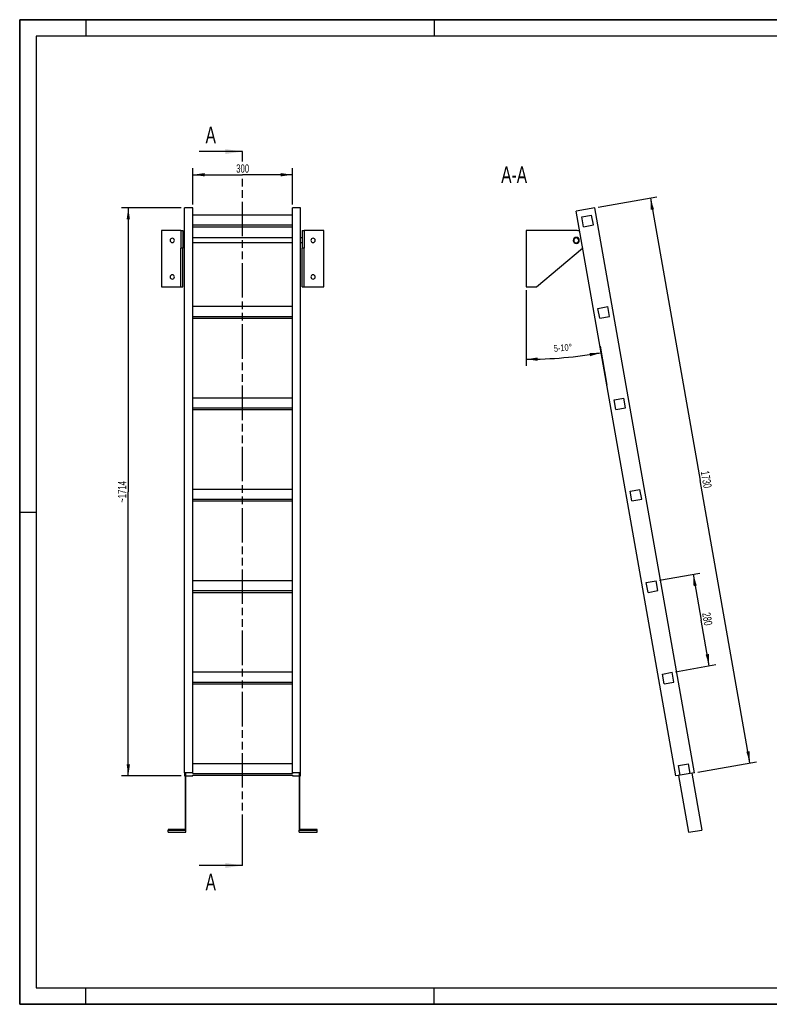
# Model space of a CAD drawing. Header units: millimetres. Extents: x 0 to 4200, y 0 to 2970.
# Tile 1 of 2: x 0 to 2261, y 0 to 2970. Entities that reach past the tile are written whole.
import ezdxf

# ---------------------------------------------------------------- set-up
doc = ezdxf.new("R2010")
doc.units = ezdxf.units.MM
doc.header["$LTSCALE"] = 231
doc.linetypes.add('PHANTOM', pattern=[0.8, 0.45, -0.05, 0.1, -0.05, 0.1, -0.05])
doc.layers.get('0').update_dxf_attribs({"linetype": 'CONTINUOUS'})
for name, color, linetype in [('005_AXIS', 7, 'CONTINUOUS'), ('050_DIMENSIONING', 7, 'CONTINUOUS'), ('053_NOTES', 7, 'CONTINUOUS'), ('HATCHING_BL0', 7, 'CONTINUOUS')]:
    doc.layers.add(name, color=color, linetype=linetype)
doc.styles.get("Standard").update_dxf_attribs({"font": 'txt', "width": 0.7})
doc.dimstyles.new('DIMSTYLE_1', dxfattribs={"dimtxt": 25, "dimasz": 35, "dimexe": 2, "dimexo": 1, "dimtad": 1, "dimdec": 1, "dimtxsty": 'Standard', "dimblk": '_FILLED', "dimblk1": '_FILLED', "dimblk2": '_FILLED', "dimcen": 0.09, "dimazin": 2, "dimtp": 0.5, "dimtm": 0.5, "dimtfac": 1, "dimtdec": 1, "dimtofl": 0, "dimtmove": 0, "dimatfit": 3, "dimldrblk": '_FILLED', "dimfxl": 1, "dimtolj": 1, "dimarcsym": 0})
doc.dimstyles.new('DIMSTYLE_2', dxfattribs={"dimtxt": 20, "dimasz": 35, "dimexe": 2, "dimexo": 1, "dimgap": 2, "dimtad": 1, "dimdec": 1, "dimtxsty": 'Standard', "dimblk": '_FILLED', "dimblk1": '_FILLED', "dimblk2": '_FILLED', "dimcen": 0.09, "dimazin": 2, "dimtp": 0.5, "dimtm": 0.5, "dimtfac": 1, "dimtdec": 1, "dimtofl": 0, "dimtmove": 0, "dimatfit": 3, "dimldrblk": '_FILLED', "dimfxl": 1, "dimtolj": 1, "dimarcsym": 0})
doc.dimstyles.new('DIMSTYLE_3', dxfattribs={"dimtxt": 25, "dimasz": 35, "dimexe": 2, "dimexo": 1, "dimtad": 1, "dimdec": 0, "dimtxsty": 'Standard', "dimblk": '_FILLED', "dimblk1": '_FILLED', "dimblk2": '_FILLED', "dimcen": 0.09, "dimazin": 2, "dimtp": 1.2, "dimtm": 1.2, "dimtfac": 1, "dimtdec": 0, "dimtofl": 0, "dimtmove": 0, "dimatfit": 3, "dimldrblk": '_FILLED', "dimfxl": 1, "dimtolj": 1, "dimarcsym": 0})
doc.dimstyles.new('DIMSTYLE_4', dxfattribs={"dimtxt": 25, "dimasz": 35, "dimexe": 2, "dimexo": 1, "dimtad": 1, "dimtxsty": 'Standard', "dimblk": '_FILLED', "dimblk1": '_FILLED', "dimblk2": '_FILLED', "dimcen": 0.09, "dimazin": 2, "dimtp": 0.5, "dimtm": 0.5, "dimtfac": 1, "dimtofl": 0, "dimtmove": 0, "dimatfit": 3, "dimldrblk": '_FILLED', "dimfxl": 1, "dimtolj": 1, "dimarcsym": 0})
doc.dimstyles.get("Standard").update_dxf_attribs({"dimtxt": 25, "dimasz": 35, "dimexe": 2, "dimexo": 1, "dimtad": 1, "dimtxsty": 'Standard', "dimblk": '_FILLED', "dimblk1": '_FILLED', "dimblk2": '_FILLED', "dimcen": 0.09, "dimazin": 2, "dimtol": 1, "dimtp": 0.01, "dimtm": 0.01, "dimtfac": 1, "dimtofl": 0, "dimtmove": 0, "dimatfit": 3, "dimldrblk": '_FILLED', "dimfxl": 1, "dimtolj": 1, "dimarcsym": 0})

# ---------------------------------------------------------------- blocks, each defined once
blk = doc.blocks.new('_FILLED')
at = {"color": 0, "linetype": 'ByBlock'}
blk.add_solid([(0, 0), (-1, 0.143), (-1, -0.143)], dxfattribs=at)
blk = doc.blocks.new('*D2')
at = {"layer": '050_DIMENSIONING', "color": 2, "linetype": 'Continuous', "transparency": 16777216}
for p, q in [((522.6, 2412.3), (522.6, 2522.3)), ((522.6, 2502.3), (672.6, 2502.3)), ((822.6, 2502.3), (672.6, 2502.3)), ((822.6, 2412.3), (822.6, 2522.3))]:
    blk.add_line(p, q, dxfattribs=at)
at = {"layer": '050_DIMENSIONING', "color": 2, "linetype": 'Continuous', "transparency": 16777216, "xscale": 35, "yscale": 35, "zscale": 35, "rotation": 180}
blk.add_blockref('_FILLED', (522.6, 2502.3), dxfattribs=at)
at = {"layer": '050_DIMENSIONING', "color": 2, "linetype": 'Continuous', "transparency": 16777216, "xscale": 35, "yscale": 35, "zscale": 35}
blk.add_blockref('_FILLED', (822.6, 2502.3), dxfattribs=at)
at = {"layer": '050_DIMENSIONING', "color": 2, "linetype": 'Continuous', "transparency": 16777216, "insert": (672.6, 2533.6), "char_height": 25, "width": 85.714, "attachment_point": 2, "line_spacing_factor": 0.9}
blk.add_mtext('300', dxfattribs=at)
blk = doc.blocks.new('*D3')
at = {"layer": '050_DIMENSIONING', "color": 2, "linetype": 'Continuous', "transparency": 16777216}
for p, q in [((1527.9, 2154.1), (1527.9, 1925.6)), ((1750.8, 1985.1), (1771.7, 1867.1))]:
    blk.add_line(p, q, dxfattribs=at)
for start, end in [(275, 280), (270, 275)]:
    blk.add_arc((1527.9, 3249.7), 1304.1, start, end, dxfattribs=at)
for points in [[(1720.6, 1954.9), (1754.3, 1965.4), (1719, 1964.7)], [(1562.8, 1951.1), (1527.9, 1945.6), (1562.9, 1941.1)]]:
    blk.add_solid(points, dxfattribs=at)
at = {"layer": '050_DIMENSIONING', "color": 2, "linetype": 'Continuous', "transparency": 16777216, "insert": (1638, 1990.4), "char_height": 20, "width": 103.571, "attachment_point": 2, "rotation": 5, "line_spacing_factor": 0.9}
blk.add_mtext('5-10\\fgdt;{\\W1.0;{\\fgdt;~}}', dxfattribs=at)
blk = doc.blocks.new('*D4')
at = {"layer": '050_DIMENSIONING', "color": 2, "linetype": 'Continuous', "transparency": 16777216}
for p, q in [((487.6, 2402.3), (307.6, 2402.3)), ((327.6, 2402.3), (327.6, 1545.5)), ((327.6, 688.7), (327.6, 1545.5)), ((487.6, 688.7), (307.6, 688.7))]:
    blk.add_line(p, q, dxfattribs=at)
at = {"layer": '050_DIMENSIONING', "color": 2, "linetype": 'Continuous', "transparency": 16777216, "xscale": 35, "yscale": 35, "zscale": 35}
for p, rotation in [((327.6, 2402.3), 90), ((327.6, 688.7), 270)]:
    blk.add_blockref('_FILLED', p, dxfattribs=dict(at, rotation=rotation))
at = {"layer": '050_DIMENSIONING', "color": 2, "linetype": 'Continuous', "transparency": 16777216, "insert": (296.3, 1545.5), "char_height": 25, "width": 131.25, "attachment_point": 2, "rotation": 90, "line_spacing_factor": 0.9}
blk.add_mtext('~1714', dxfattribs=at)
blk = doc.blocks.new('*D5')
at = {"layer": '050_DIMENSIONING', "color": 2, "linetype": 'Continuous', "transparency": 16777216}
for p, q in [((1745, 2404.1), (1922.3, 2435.3)), ((1902.6, 2431.8), (2052.8, 1580)), ((2203, 728.1), (2052.8, 1580)), ((2045.4, 700.3), (2222.7, 731.6))]:
    blk.add_line(p, q, dxfattribs=at)
at = {"layer": '050_DIMENSIONING', "color": 2, "linetype": 'Continuous', "transparency": 16777216, "xscale": 35, "yscale": 35, "zscale": 35}
for p, rotation in [((1902.6, 2431.8), 100), ((2203, 728.1), 280)]:
    blk.add_blockref('_FILLED', p, dxfattribs=dict(at, rotation=rotation))
at = {"layer": '050_DIMENSIONING', "color": 2, "linetype": 'Continuous', "transparency": 16777216, "insert": (2083.6, 1585.4), "char_height": 25, "width": 107.143, "attachment_point": 2, "rotation": 280, "line_spacing_factor": 0.9}
blk.add_mtext('1730', dxfattribs=at)
blk = doc.blocks.new('*D6')
at = {"layer": '050_DIMENSIONING', "color": 2, "linetype": 'Continuous', "transparency": 16777216}
for p, q in [((1929.7, 1279), (2051.3, 1300.5)), ((2031.6, 1297), (2055.9, 1159.1)), ((2080.2, 1021.3), (2055.9, 1159.1)), ((1978.3, 1003.3), (2099.9, 1024.7))]:
    blk.add_line(p, q, dxfattribs=at)
at = {"layer": '050_DIMENSIONING', "color": 2, "linetype": 'Continuous', "transparency": 16777216, "xscale": 35, "yscale": 35, "zscale": 35}
for p, rotation in [((2031.6, 1297), 100), ((2080.2, 1021.3), 280)]:
    blk.add_blockref('_FILLED', p, dxfattribs=dict(at, rotation=rotation))
at = {"layer": '050_DIMENSIONING', "color": 2, "linetype": 'Continuous', "transparency": 16777216, "insert": (2086.7, 1164.6), "char_height": 25, "width": 88.393, "attachment_point": 2, "rotation": 280, "line_spacing_factor": 0.9}
blk.add_mtext('280', dxfattribs=at)
blk = doc.blocks.new('XSEC_FILLED')
at = {"color": 0, "linetype": 'ByBlock'}
blk.add_solid([(0, 0), (-1, 0.143), (-1, -0.143)], dxfattribs=at)
blk = doc.blocks.new('HATCHING_BL0', base_point=(606.8, 1495.6))
at = {"layer": 'HATCHING_BL0', "color": 7, "linetype": 'PHANTOM'}
for p, q in [((672.6, 2542), (672.6, 2572.3)), ((672.6, 468.8), (672.6, 2496.5)), ((672.6, 418.8), (672.6, 468.8))]:
    blk.add_line(p, q, dxfattribs=at)
at = {"layer": 'HATCHING_BL0', "color": 7, "linetype": 'Continuous', "char_height": 50, "width": 64.286, "attachment_point": 1, "line_spacing_factor": 0.9}
for insert in [(560.7, 2647.3), (560.7, 393.8)]:
    blk.add_mtext('A', dxfattribs=dict(at, insert=insert))
at = {"layer": 'HATCHING_BL0', "color": 7, "linetype": 'Continuous'}
for points in [[(672.6, 2572.3), (541.1, 2572.3)], [(672.6, 418.8), (541.1, 418.8)]]:
    blk.add_leader(points, dimstyle='Standard', override={"dimasz": 52.5, "dimtad": 0, "dimldrblk": 'XSEC_FILLED'}, dxfattribs=at)

msp = doc.modelspace()

# ---------------------------------------------------------------- hatches: boundary and pattern name
at = {"linetype": 'Continuous'}
h = msp.add_hatch(dxfattribs=at)
h.set_pattern_fill('ANSI31', color=2, angle=90, style=0, pattern_type=2)
h.set_pattern_definition([(135, (1527.87, 2249.05), (-239.875, -239.875), [])])
edge = h.paths.add_edge_path()
edge.add_line((2022.274, 696.26), (1992.73, 691.051))
edge.add_line((1992.73, 691.051), (1987.52, 720.595))
edge.add_line((1987.52, 720.595), (2017.065, 725.804))
edge.add_line((2022.274, 696.26), (2017.065, 725.804))
edge = h.paths.add_edge_path()
edge.add_line((1701.001, 2345.528), (1695.791, 2375.072))
edge.add_line((1695.791, 2375.072), (1725.336, 2380.281))
edge.add_line((1730.545, 2350.737), (1725.336, 2380.281))
edge.add_line((1701.001, 2345.528), (1730.545, 2350.737))
edge = h.paths.add_edge_path()
edge.add_line((1749.622, 2069.781), (1744.413, 2099.326))
edge.add_line((1744.413, 2099.326), (1773.957, 2104.535))
edge.add_line((1779.167, 2074.991), (1773.957, 2104.535))
edge.add_line((1749.622, 2069.781), (1779.167, 2074.991))
edge = h.paths.add_edge_path()
edge.add_line((1798.244, 1794.035), (1793.034, 1823.579))
edge.add_line((1793.034, 1823.579), (1822.579, 1828.789))
edge.add_line((1827.788, 1799.245), (1822.579, 1828.789))
edge.add_line((1798.244, 1794.035), (1827.788, 1799.245))
edge = h.paths.add_edge_path()
edge.add_line((1846.865, 1518.289), (1841.656, 1547.833))
edge.add_line((1841.656, 1547.833), (1871.2, 1553.043))
edge.add_line((1876.41, 1523.499), (1871.2, 1553.043))
edge.add_line((1846.865, 1518.289), (1876.41, 1523.499))
edge = h.paths.add_edge_path()
edge.add_line((1895.487, 1242.543), (1890.277, 1272.087))
edge.add_line((1890.277, 1272.087), (1919.822, 1277.297))
edge.add_line((1925.031, 1247.752), (1919.822, 1277.297))
edge.add_line((1895.487, 1242.543), (1925.031, 1247.752))
edge = h.paths.add_edge_path()
edge.add_line((1944.108, 966.797), (1938.899, 996.341))
edge.add_line((1938.899, 996.341), (1968.443, 1001.55))
edge.add_line((1973.653, 972.006), (1968.443, 1001.55))
edge.add_line((1944.108, 966.797), (1973.653, 972.006))
edge = h.paths.add_edge_path()
edge.add_arc((1678.866, 2304.054), 7.5, 0, 180)
edge.add_arc((1678.866, 2304.054), 7.5, -180, 0)

# ---------------------------------------------------------------- linework, layer by layer
at = {"color": 7, "linetype": 'Continuous'}
for p, q in [((0, 2970), (4200, 2970)), ((0, 0), (0, 2970)), ((522.577, 2402.322), (497.577, 2402.322)), ((497.577, 2390.129), (497.577, 2402.322)), ((497.577, 2306.392), (497.577, 2390.129)), ((522.577, 2104.535), (522.577, 2402.322)), ((822.577, 2380.281), (522.577, 2380.281)), ((847.577, 2402.322), (822.577, 2402.322)), ((822.577, 2104.535), (822.577, 2402.322)), ((847.577, 698.604), (847.577, 2402.322)), ((1735.158, 2402.322), (1679.024, 2392.424)), ((1979.435, 688.706), (1679.024, 2392.424)), ((1695.791, 2375.072), (1725.336, 2380.281)), ((1730.545, 2350.737), (1725.336, 2380.281)), ((2035.569, 698.604), (1735.158, 2402.322)), ((522.577, 2350.737), (822.577, 2350.737)), ((1701.001, 2345.528), (1695.791, 2375.072)), ((1701.001, 2345.528), (1730.545, 2350.737)), ((486.577, 2334.054), (427.577, 2334.054)), ((486.577, 2334.054), (492.577, 2334.054)), ((486.577, 2334.054), (486.577, 2313.304)), ((492.577, 2334.054), (492.577, 2313.304)), ((522.577, 2345.528), (822.577, 2345.528)), ((852.577, 2334.054), (858.577, 2334.054)), ((852.577, 2334.054), (852.577, 2313.304)), ((917.577, 2334.054), (858.577, 2334.054)), ((858.577, 2334.054), (858.577, 2313.304)), ((1678.866, 2334.054), (1527.866, 2334.054)), ((486.577, 2313.304), (486.577, 2311.554)), ((486.577, 2311.554), (486.577, 2304.054)), ((486.577, 2304.054), (486.577, 2296.554)), ((486.577, 2296.554), (486.577, 2294.804)), ((486.577, 2294.804), (486.577, 2281.127)), ((492.577, 2313.304), (492.577, 2304.054)), ((492.577, 2304.054), (492.577, 2294.804)), ((492.577, 2294.804), (492.577, 2281.127)), ((497.577, 2290.082), (497.577, 2306.392)), ((497.577, 2289.34), (497.577, 2290.082)), ((497.577, 2286.427), (497.577, 2289.34)), ((852.577, 2313.304), (852.577, 2304.054)), ((852.577, 2304.054), (852.577, 2294.804)), ((852.577, 2294.804), (852.577, 2281.127)), ((858.577, 2313.304), (858.577, 2311.554)), ((858.577, 2311.554), (858.577, 2304.054)), ((858.577, 2304.054), (858.577, 2296.554)), ((858.577, 2296.554), (858.577, 2294.804)), ((858.577, 2294.804), (858.577, 2281.127)), ((486.577, 2164.054), (486.577, 2281.127)), ((492.577, 2164.054), (492.577, 2281.127)), ((497.577, 2282.954), (497.577, 2286.427)), ((497.577, 2276.284), (497.577, 2282.954)), ((497.577, 2271.886), (497.577, 2276.284)), ((497.577, 2269.167), (497.577, 2271.886)), ((497.577, 2267.688), (497.577, 2269.167)), ((497.577, 2252.256), (497.577, 2267.688)), ((852.577, 2164.054), (852.577, 2281.127)), ((858.577, 2164.054), (858.577, 2281.127)), ((1559.483, 2164.054), (1698.214, 2281.127)), ((497.577, 2247.047), (497.577, 2252.256)), ((497.577, 698.604), (497.577, 2247.047)), ((427.577, 2164.054), (486.577, 2164.054)), ((486.577, 2164.054), (492.577, 2164.054)), ((852.577, 2164.054), (858.577, 2164.054)), ((858.577, 2164.054), (917.577, 2164.054)), ((1527.866, 2164.054), (1559.483, 2164.054)), ((522.577, 2074.991), (522.577, 2104.535)), ((822.577, 2104.535), (522.577, 2104.535)), ((822.577, 2074.991), (822.577, 2104.535)), ((1744.413, 2099.326), (1773.957, 2104.535)), ((1749.622, 2069.781), (1744.413, 2099.326)), ((1779.167, 2074.991), (1773.957, 2104.535)), ((522.577, 2069.781), (522.577, 2074.991)), ((522.577, 2074.991), (822.577, 2074.991)), ((522.577, 1828.789), (522.577, 2069.781)), ((522.577, 2069.781), (822.577, 2069.781)), ((822.577, 2069.781), (822.577, 2074.991)), ((822.577, 1828.789), (822.577, 2069.781)), ((1749.622, 2069.781), (1779.167, 2074.991)), ((522.577, 1799.245), (522.577, 1828.789)), ((822.577, 1828.789), (522.577, 1828.789)), ((822.577, 1799.245), (822.577, 1828.789)), ((1793.034, 1823.579), (1822.579, 1828.789)), ((1798.244, 1794.035), (1793.034, 1823.579)), ((1827.788, 1799.245), (1822.579, 1828.789)), ((522.577, 1794.035), (522.577, 1799.245)), ((522.577, 1799.245), (822.577, 1799.245)), ((522.577, 1553.043), (522.577, 1794.035)), ((522.577, 1794.035), (822.577, 1794.035)), ((822.577, 1794.035), (822.577, 1799.245)), ((822.577, 1553.043), (822.577, 1794.035)), ((1798.244, 1794.035), (1827.788, 1799.245)), ((522.577, 1523.499), (522.577, 1553.043)), ((822.577, 1553.043), (522.577, 1553.043)), ((822.577, 1523.499), (822.577, 1553.043)), ((1841.656, 1547.833), (1871.2, 1553.043)), ((1846.865, 1518.289), (1841.656, 1547.833)), ((1876.41, 1523.499), (1871.2, 1553.043)), ((522.577, 1518.289), (522.577, 1523.499)), ((522.577, 1523.499), (822.577, 1523.499)), ((522.577, 1277.297), (522.577, 1518.289)), ((522.577, 1518.289), (822.577, 1518.289)), ((822.577, 1518.289), (822.577, 1523.499)), ((822.577, 1277.297), (822.577, 1518.289)), ((1846.865, 1518.289), (1876.41, 1523.499)), ((522.577, 1247.752), (522.577, 1277.297)), ((822.577, 1277.297), (522.577, 1277.297)), ((822.577, 1247.752), (822.577, 1277.297)), ((1890.277, 1272.087), (1919.822, 1277.297)), ((1925.031, 1247.752), (1919.822, 1277.297)), ((522.577, 1242.543), (522.577, 1247.752)), ((522.577, 1247.752), (822.577, 1247.752)), ((822.577, 1242.543), (822.577, 1247.752)), ((1895.487, 1242.543), (1890.277, 1272.087)), ((1895.487, 1242.543), (1925.031, 1247.752)), ((522.577, 1001.55), (522.577, 1242.543)), ((522.577, 1242.543), (822.577, 1242.543)), ((822.577, 1001.55), (822.577, 1242.543)), ((522.577, 972.006), (522.577, 1001.55)), ((822.577, 1001.55), (522.577, 1001.55)), ((822.577, 972.006), (822.577, 1001.55)), ((1938.899, 996.341), (1968.443, 1001.55)), ((1944.108, 966.797), (1938.899, 996.341)), ((1973.653, 972.006), (1968.443, 1001.55)), ((522.577, 966.797), (522.577, 972.006)), ((522.577, 972.006), (822.577, 972.006)), ((522.577, 725.804), (522.577, 966.797)), ((522.577, 966.797), (822.577, 966.797)), ((822.577, 966.797), (822.577, 972.006)), ((822.577, 725.804), (822.577, 966.797)), ((1944.108, 966.797), (1973.653, 972.006)), ((522.577, 698.604), (522.577, 725.804)), ((822.577, 725.804), (522.577, 725.804)), ((822.577, 698.604), (822.577, 725.804)), ((1987.52, 720.595), (2017.065, 725.804)), ((1992.73, 691.051), (1987.52, 720.595)), ((2022.274, 696.26), (2017.065, 725.804)), ((497.577, 698.604), (497.577, 688.706)), ((522.577, 698.604), (497.577, 698.604)), ((497.577, 688.706), (499.577, 688.706)), ((499.577, 697.128), (499.577, 527.741)), ((499.577, 697.128), (501.577, 697.128)), ((501.577, 525.772), (501.577, 697.128)), ((501.577, 688.706), (522.577, 688.706)), ((522.577, 696.26), (522.577, 698.604)), ((522.577, 696.26), (822.577, 696.26)), ((522.577, 688.706), (522.577, 691.051)), ((522.577, 691.051), (822.577, 691.051)), ((822.577, 698.604), (822.577, 696.26)), ((847.577, 698.604), (822.577, 698.604)), ((822.577, 691.051), (822.577, 688.706)), ((822.577, 688.706), (843.577, 688.706)), ((843.577, 697.128), (843.577, 525.772)), ((843.577, 697.128), (845.577, 697.128)), ((845.577, 527.741), (845.577, 697.128)), ((845.577, 688.706), (847.577, 688.706)), ((847.577, 688.706), (847.577, 698.604)), ((1992.73, 691.051), (1979.435, 688.706)), ((1987.806, 690.182), (2018.021, 518.826)), ((2022.274, 696.26), (1992.73, 691.051)), ((2035.569, 698.604), (2022.274, 696.26)), ((2027.198, 697.128), (2057.413, 525.772)), ((447.577, 527.741), (447.577, 525.772)), ((499.577, 527.741), (447.577, 527.741)), ((447.577, 518.826), (447.577, 525.772)), ((447.577, 525.772), (501.577, 525.772)), ((447.577, 518.826), (501.577, 518.826)), ((501.577, 518.826), (501.577, 525.772)), ((843.577, 518.826), (843.577, 525.772)), ((843.577, 525.772), (897.577, 525.772)), ((843.577, 518.826), (897.577, 518.826)), ((897.577, 527.741), (845.577, 527.741)), ((897.577, 525.772), (897.577, 527.741)), ((897.577, 518.826), (897.577, 525.772)), ((2018.021, 518.826), (2057.413, 525.772)), ((0, 0), (4200, 0))]:
    msp.add_line(p, q, dxfattribs=at)
at = {"color": 3, "linetype": 'Continuous'}
for p, q in [((0, 2970), (0, 0)), ((4200, 2970), (0, 2970)), ((200, 2970), (200, 2920)), ((1250, 2970), (1250, 2920)), ((0, 1485), (50, 1485)), ((200, 0), (200, 50)), ((1250, 0), (1250, 50)), ((4200, 0), (0, 0))]:
    msp.add_line(p, q, dxfattribs=at)
at = {"color": 5, "linetype": 'Continuous'}
for p, q in [((50, 2920), (50, 50)), ((4150, 2920), (50, 2920)), ((50, 50), (4150, 50))]:
    msp.add_line(p, q, dxfattribs=at)
at = {"color": 9, "linetype": 'Continuous'}
for p, q in [((492.577, 2281.127), (486.577, 2281.127)), ((858.577, 2281.127), (852.577, 2281.127))]:
    msp.add_line(p, q, dxfattribs=at)
at = {"color": 7, "linetype": 'Continuous'}
for radius, start, end in [(30, 68.877345, 90), (7.5, 0, 180), (7.5, 180, 360), (30, 310.160401, 311.123783)]:
    msp.add_arc((1678.866, 2304.054), radius, start, end, dxfattribs=at)
at = {"layer": '005_AXIS', "color": 7, "linetype": 'Continuous'}
for p, q in [((427.577, 2334.054), (427.577, 2164.054)), ((917.577, 2164.054), (917.577, 2334.054)), ((1527.866, 2334.054), (1527.866, 2164.054)), ((497.577, 2311.554), (492.577, 2311.554)), ((497.577, 2296.554), (492.577, 2296.554)), ((822.577, 2311.554), (522.577, 2311.554)), ((822.577, 2296.554), (522.577, 2296.554)), ((852.577, 2311.554), (847.577, 2311.554)), ((852.577, 2296.554), (847.577, 2296.554))]:
    msp.add_line(p, q, dxfattribs=at)
for centre, radius, start, end in [((460.077, 2304.054), 6.5, 0, 180), ((460.077, 2304.054), 6.5, 180, 360), ((885.077, 2304.054), 6.5, 0, 180), ((885.077, 2304.054), 6.5, 180, 360), ((1678.866, 2304.054), 9.25, 0, 180), ((1678.866, 2304.054), 9.25, 180, 360), ((460.077, 2194.054), 6.5, 0, 180), ((885.077, 2194.054), 6.5, 0, 180), ((460.077, 2194.054), 6.5, 180, 360), ((885.077, 2194.054), 6.5, 180, 360)]:
    msp.add_arc(centre, radius, start, end, dxfattribs=at)

# ---------------------------------------------------------------- block references
at = {"layer": 'HATCHING_BL0'}
msp.add_blockref('HATCHING_BL0', (606.827, 1495.574), dxfattribs=at)

# ---------------------------------------------------------------- texts
at = {"layer": '053_NOTES', "color": 2, "linetype": 'Continuous', "insert": (1530.639, 2527.322), "char_height": 50, "width": 196.42857, "attachment_point": 3, "line_spacing_factor": 0.9}
msp.add_mtext('A-A', dxfattribs=at)

# ---------------------------------------------------------------- dimensions: what is measured, and where the dimension line sits
at = {"layer": '050_DIMENSIONING', "color": 2, "linetype": 'Continuous'}
dim = msp.add_linear_dim(base=(822.577, 2502.322), p1=(522.577, 2411.322), p2=(822.577, 2411.322), dimstyle='DIMSTYLE_1', dxfattribs=at)
dim.commit()
dim.dimension.update_dxf_attribs({"geometry": '*D2', "text_midpoint": (669.006, 2502.322), "dimtype": 160})
for base, p1, p2, angle, dimstyle, picture, middle in [((1902.575, 2431.842), (2044.432, 700.167), (1744.021, 2403.885), 100, 'DIMSTYLE_3', '*D5', (2052.16, 1583.5)), ((2080.219, 1021.26), (1928.685, 1278.859), (1977.306, 1003.113), 280, 'DIMSTYLE_4', '*D6', (2055.288, 1162.65))]:
    dim = msp.add_linear_dim(base=base, p1=p1, p2=p2, angle=angle, dimstyle=dimstyle, dxfattribs=at)
    dim.commit()
    dim.dimension.update_dxf_attribs({"geometry": picture, "text_midpoint": middle, "dimtype": 160})
dim = msp.add_linear_dim(base=(327.577, 688.706), p1=(488.577, 2402.322), p2=(488.577, 688.706), angle=270, text='~<>', dimstyle='DIMSTYLE_3', dxfattribs=at)
dim.commit()
dim.dimension.update_dxf_attribs({"geometry": '*D4', "text_midpoint": (327.577, 1545.514), "dimtype": 160})
dim = msp.add_angular_dim_2l(base=(1641.524, 1950.561), line1=((1527.866, 2168.095), (1527.866, 2155.054)), line2=((1748.406, 1998.934), (1750.671, 1986.092)), text='5-<>', dimstyle='DIMSTYLE_2', dxfattribs=at)
dim.commit()
dim.dimension.update_dxf_attribs({"geometry": '*D3', "text_midpoint": (1641.524, 1950.561), "dimtype": 162})

doc.saveas('drawing.dxf')
